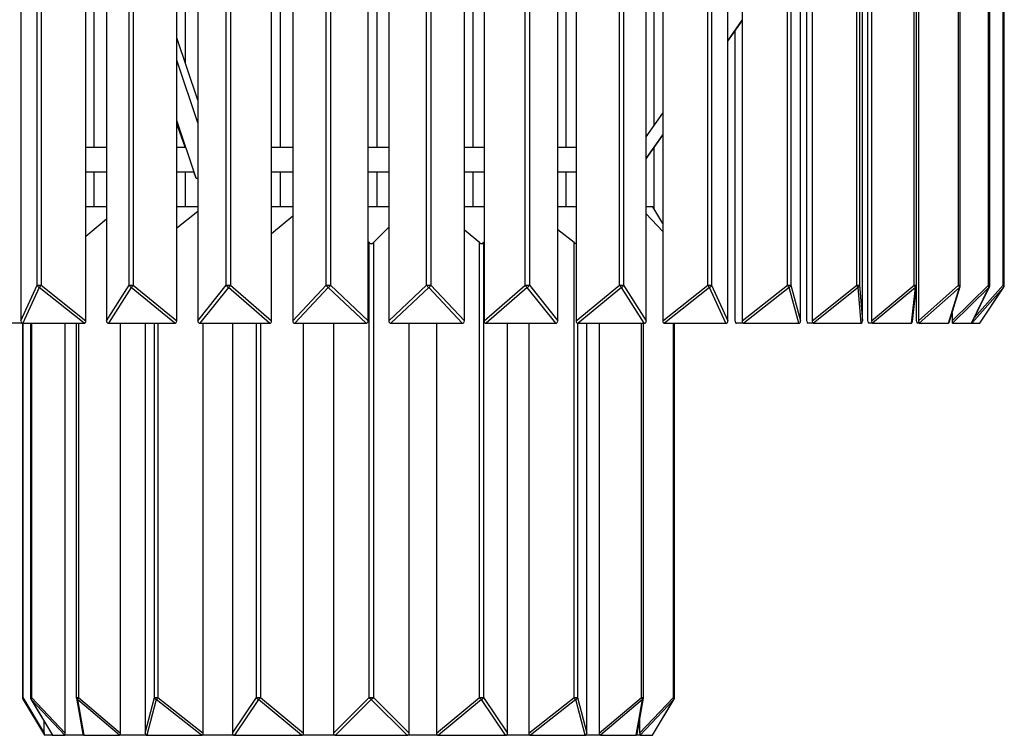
# Model space of a CAD drawing. Header units: millimetres. Extents: x 585 to 928, y 255 to 720.
# Tile 6 of 9: x 853 to 909, y 255 to 296. Entities that reach past the tile are written whole.
import ezdxf

# ---------------------------------------------------------------- set-up
doc = ezdxf.new("R2010")
doc.units = ezdxf.units.MM

msp = doc.modelspace()

# ---------------------------------------------------------------- linework, layer by layer
at = {"color": 7, "linetype": 'Continuous', "lineweight": 25}
for p, q in [((857.102, 278.732), (857.102, 308.609)), ((862.255, 278.732), (862.255, 308.609)), ((867.637, 278.732), (867.637, 308.609)), ((868.144, 288.609), (868.144, 308.609)), ((873.121, 278.732), (873.121, 308.609)), ((873.632, 288.609), (873.632, 308.609)), ((878.579, 278.732), (878.579, 308.609)), ((879.081, 288.609), (879.081, 308.609)), ((883.883, 278.732), (883.883, 308.609)), ((884.364, 288.609), (884.364, 308.609)), ((884.92, 308.609), (884.92, 278.732)), ((889.357, 289.839), (889.357, 308.609)), ((889.841, 308.609), (889.841, 278.732)), ((894.345, 308.609), (894.345, 278.732)), ((904.353, 308.609), (904.353, 278.732)), ((904.117, 280.759), (904.117, 306.582)), ((904.252, 280.759), (904.252, 306.569)), ((908.326, 280.759), (908.326, 306.582)), ((908.406, 280.759), (908.406, 306.537)), ((853.406, 305.209), (853.406, 278.732)), ((858.267, 305.209), (858.267, 278.732)), ((862.748, 293.353), (862.748, 305.3)), ((863.45, 305.209), (863.45, 278.732)), ((868.834, 305.209), (868.834, 278.732)), ((874.292, 305.209), (874.292, 278.732)), ((879.696, 305.209), (879.696, 278.732)), ((888.908, 278.732), (888.908, 305.209)), ((893.538, 278.732), (893.538, 305.209)), ((897.662, 278.732), (897.662, 305.209)), ((898.324, 305.209), (898.324, 278.732)), ((901.185, 278.732), (901.185, 305.209)), ((901.479, 278.732), (901.479, 305.209)), ((901.686, 305.209), (901.686, 278.732)), ((906.734, 280.759), (906.734, 305.209)), ((909.23, 280.759), (909.23, 305.209)), ((857.568, 288.609), (857.568, 303.053)), ((898.016, 278.732), (898.016, 301.082)), ((893.538, 294.643), (894.345, 295.807)), ((893.538, 294.62), (894.345, 295.784)), ((893.944, 278.732), (893.944, 295.206)), ((863.45, 291.263), (862.255, 294.817)), ((863.45, 289.991), (862.255, 293.545)), ((863.357, 286.839), (862.255, 290.117)), ((888.908, 289.192), (889.841, 290.538)), ((862.723, 288.609), (862.255, 289.918)), ((888.908, 287.963), (889.841, 289.31)), ((888.908, 287.94), (889.841, 289.287)), ((857.102, 288.609), (858.267, 288.609)), ((862.255, 288.609), (862.748, 288.609)), ((867.637, 288.609), (868.834, 288.609)), ((873.121, 288.609), (874.292, 288.609)), ((878.579, 288.609), (879.696, 288.609)), ((883.883, 288.609), (884.92, 288.609)), ((889.357, 285.076), (889.357, 288.588)), ((857.102, 287.209), (858.267, 287.209)), ((857.568, 285.209), (857.568, 287.209)), ((862.255, 287.209), (863.222, 287.209)), ((862.748, 285.209), (862.748, 287.209)), ((863.36, 286.821), (863.222, 287.209)), ((863.357, 286.839), (863.45, 286.838)), ((863.36, 286.821), (863.373, 286.839)), ((863.45, 286.823), (863.36, 286.821)), ((867.637, 287.209), (868.834, 287.209)), ((868.144, 285.209), (868.144, 287.209)), ((873.121, 287.209), (874.292, 287.209)), ((873.632, 285.209), (873.632, 287.209)), ((878.579, 287.209), (879.696, 287.209)), ((879.081, 285.209), (879.081, 287.209)), ((883.883, 287.209), (884.92, 287.209)), ((884.364, 285.209), (884.364, 287.209)), ((858.267, 285.209), (857.102, 285.209)), ((863.45, 285.209), (862.255, 285.209)), ((868.834, 285.209), (867.637, 285.209)), ((874.292, 285.209), (873.121, 285.209)), ((879.696, 285.209), (878.579, 285.209)), ((884.92, 285.209), (883.883, 285.209)), ((889.278, 285.209), (888.908, 285.209)), ((889.841, 284.263), (889.278, 285.209)), ((857.102, 283.544), (858.267, 284.534)), ((862.255, 284.024), (863.45, 284.966)), ((867.637, 283.707), (868.834, 284.699)), ((889.841, 283.819), (888.908, 284.809)), ((873.422, 283.182), (874.292, 284.052)), ((879.438, 283.182), (878.579, 283.893)), ((884.804, 283.182), (883.883, 283.908)), ((873.176, 283.182), (873.121, 283.236)), ((873.176, 257.359), (873.176, 283.182)), ((873.422, 283.182), (873.422, 257.359)), ((879.438, 257.359), (879.438, 283.182)), ((879.67, 283.182), (879.696, 283.221)), ((879.67, 283.182), (879.67, 257.359)), ((884.804, 257.359), (884.804, 283.182)), ((853.406, 278.732), (854.339, 280.759)), ((854.445, 280.635), (853.512, 278.609)), ((854.339, 280.759), (854.551, 280.759)), ((856.996, 278.609), (854.445, 280.635)), ((854.551, 280.759), (857.102, 278.732)), ((858.267, 278.732), (859.555, 280.759)), ((859.669, 280.635), (858.381, 278.609)), ((859.555, 280.759), (859.783, 280.759)), ((862.141, 278.609), (859.669, 280.635)), ((859.783, 280.759), (862.255, 278.732)), ((863.45, 278.732), (865.063, 280.759)), ((865.183, 280.635), (863.57, 278.609)), ((865.063, 280.759), (865.303, 280.759)), ((867.517, 278.609), (865.183, 280.635)), ((865.303, 280.759), (867.637, 278.732)), ((868.834, 278.732), (870.734, 280.759)), ((870.856, 280.635), (868.957, 278.609)), ((870.734, 280.759), (870.979, 280.759)), ((872.999, 278.609), (870.856, 280.635)), ((870.979, 280.759), (873.121, 278.732)), ((874.292, 278.732), (876.434, 280.759)), ((876.557, 280.635), (874.415, 278.609)), ((876.434, 280.759), (876.68, 280.759)), ((878.457, 278.609), (876.557, 280.635)), ((876.68, 280.759), (878.579, 278.732)), ((879.696, 278.732), (882.031, 280.759)), ((882.151, 280.635), (879.816, 278.609)), ((882.031, 280.759), (882.27, 280.759)), ((883.763, 278.609), (882.151, 280.635)), ((882.27, 280.759), (883.883, 278.732)), ((884.92, 278.732), (887.392, 280.759)), ((887.506, 280.635), (885.034, 278.609)), ((887.392, 280.759), (887.621, 280.759)), ((888.794, 278.609), (887.506, 280.635)), ((887.621, 280.759), (888.908, 278.732)), ((889.841, 278.732), (892.393, 280.759)), ((892.499, 280.635), (889.947, 278.609)), ((892.393, 280.759), (892.605, 280.759)), ((893.432, 278.609), (892.499, 280.635)), ((892.605, 280.759), (893.538, 278.732)), ((894.345, 278.732), (896.916, 280.759)), ((897.011, 280.635), (894.44, 278.609)), ((896.916, 280.759), (897.106, 280.759)), ((897.567, 278.609), (897.011, 280.635)), ((897.106, 280.759), (897.662, 278.732)), ((898.324, 278.732), (900.855, 280.759)), ((900.937, 280.635), (898.406, 278.609)), ((900.855, 280.759), (901.019, 280.759)), ((901.103, 278.609), (900.937, 280.635)), ((901.019, 280.759), (901.185, 278.732)), ((901.686, 278.732), (904.117, 280.759)), ((904.184, 280.635), (901.753, 278.609)), ((903.957, 278.609), (904.184, 280.635)), ((904.022, 278.698), (904.251, 280.736)), ((904.25, 278.732), (904.25, 280.732)), ((904.353, 278.732), (906.627, 280.759)), ((906.678, 280.635), (904.404, 278.609)), ((906.062, 278.609), (906.678, 280.635)), ((906.103, 278.652), (906.725, 280.7)), ((906.262, 278.732), (908.326, 280.759)), ((908.358, 280.635), (906.294, 278.609)), ((907.368, 278.609), (908.358, 280.635)), ((909.187, 280.635), (907.381, 278.609)), ((907.386, 278.624), (908.386, 280.671)), ((907.846, 278.609), (909.187, 280.635)), ((907.85, 278.611), (909.197, 280.648)), ((906.262, 279.175), (906.262, 278.732)), ((853.497, 278.609), (852.837, 278.609)), ((853.497, 278.609), (853.497, 257.359)), ((853.512, 278.609), (856.996, 278.609)), ((853.947, 278.609), (853.947, 257.359)), ((855.925, 255.332), (855.925, 278.609)), ((856.551, 278.609), (856.551, 257.359)), ((858.381, 278.609), (862.141, 278.609)), ((859.061, 255.332), (859.061, 278.609)), ((860.464, 278.609), (860.464, 255.332)), ((863.57, 278.609), (867.517, 278.609)), ((863.758, 255.332), (863.758, 278.609)), ((865.409, 278.609), (865.409, 255.332)), ((868.957, 278.609), (872.999, 278.609)), ((869.449, 255.332), (869.449, 278.609)), ((871.149, 278.609), (871.149, 255.332)), ((874.415, 278.609), (878.457, 278.609)), ((875.449, 255.332), (875.449, 278.609)), ((876.992, 278.609), (876.992, 255.332)), ((879.816, 278.609), (883.763, 278.609)), ((881.033, 255.332), (881.033, 278.609)), ((882.234, 278.609), (882.234, 255.332)), ((885.034, 278.609), (888.794, 278.609)), ((885.528, 255.332), (885.528, 278.609)), ((886.241, 278.609), (886.241, 255.332)), ((888.751, 257.359), (888.751, 278.609)), ((889.947, 278.609), (893.432, 278.609)), ((890.509, 257.359), (890.509, 278.609)), ((894.44, 278.609), (894.032, 278.609)), ((894.44, 278.609), (897.567, 278.609)), ((898.406, 278.609), (898.091, 278.609)), ((898.406, 278.609), (901.103, 278.609)), ((901.753, 278.609), (901.537, 278.609)), ((901.753, 278.609), (903.957, 278.609)), ((904.404, 278.609), (904.292, 278.609)), ((904.404, 278.609), (906.062, 278.609)), ((906.294, 278.609), (906.29, 278.609)), ((906.294, 278.609), (907.368, 278.609)), ((907.381, 278.609), (907.846, 278.609)), ((853.52, 257.359), (854.728, 255.332)), ((853.525, 257.256), (854.742, 255.214)), ((853.975, 257.256), (855.192, 255.214)), ((855.903, 255.209), (853.992, 257.235)), ((853.992, 257.235), (855.199, 255.209)), ((854.013, 257.359), (855.925, 255.332)), ((856.554, 257.324), (856.915, 255.28)), ((858.999, 255.209), (856.614, 257.235)), ((856.614, 257.235), (856.972, 255.209)), ((856.676, 257.359), (859.061, 255.332)), ((860.464, 255.332), (860.998, 257.359)), ((861.093, 257.235), (860.558, 255.209)), ((860.998, 257.359), (861.187, 257.359)), ((863.663, 255.209), (861.093, 257.235)), ((861.187, 257.359), (863.758, 255.332)), ((865.409, 255.332), (866.772, 257.359)), ((866.887, 257.235), (865.524, 255.209)), ((866.772, 257.359), (867.003, 257.359)), ((869.334, 255.209), (866.887, 257.235)), ((867.003, 257.359), (869.449, 255.332)), ((871.149, 255.332), (873.176, 257.359)), ((873.299, 257.235), (871.272, 255.209)), ((873.176, 257.359), (873.422, 257.359)), ((875.326, 255.209), (873.299, 257.235)), ((873.422, 257.359), (875.449, 255.332)), ((876.992, 255.332), (879.438, 257.359)), ((879.554, 257.235), (877.108, 255.209)), ((879.438, 257.359), (879.67, 257.359)), ((880.917, 255.209), (879.554, 257.235)), ((879.67, 257.359), (881.033, 255.332)), ((882.234, 255.332), (884.804, 257.359)), ((884.899, 257.235), (882.328, 255.209)), ((884.804, 257.359), (884.993, 257.359)), ((885.433, 255.209), (884.899, 257.235)), ((884.993, 257.359), (885.528, 255.332)), ((886.241, 255.332), (888.626, 257.359)), ((888.688, 257.235), (886.303, 255.209)), ((888.33, 255.209), (888.688, 257.235)), ((888.387, 255.28), (888.748, 257.324)), ((888.531, 255.332), (890.443, 257.359)), ((890.464, 257.235), (888.553, 255.209)), ((889.257, 255.209), (890.464, 257.235)), ((889.264, 255.214), (890.481, 257.256)), ((854.728, 255.332), (854.728, 255.993)), ((888.531, 256.097), (888.531, 255.332)), ((855.199, 255.209), (854.749, 255.209)), ((855.199, 255.209), (855.903, 255.209)), ((856.972, 255.209), (855.903, 255.209)), ((856.972, 255.209), (858.999, 255.209)), ((860.558, 255.209), (858.999, 255.209)), ((860.558, 255.209), (863.663, 255.209)), ((865.524, 255.209), (863.663, 255.209)), ((865.524, 255.209), (869.334, 255.209)), ((871.272, 255.209), (869.334, 255.209)), ((871.272, 255.209), (875.326, 255.209)), ((877.108, 255.209), (875.326, 255.209)), ((877.108, 255.209), (880.917, 255.209)), ((882.328, 255.209), (880.917, 255.209)), ((882.328, 255.209), (885.433, 255.209)), ((886.303, 255.209), (885.433, 255.209)), ((886.303, 255.209), (888.33, 255.209)), ((888.553, 255.209), (888.33, 255.209)), ((888.553, 255.209), (889.257, 255.209))]:
    msp.add_line(p, q, dxfattribs=at)
at = {"color": 8, "linetype": 'Continuous', "lineweight": 25}
for p, q in [((854.339, 280.759), (854.339, 305.209)), ((854.551, 305.209), (854.551, 280.759)), ((859.555, 280.759), (859.555, 305.209)), ((859.783, 305.209), (859.783, 280.759)), ((865.063, 280.759), (865.063, 305.209)), ((865.303, 305.209), (865.303, 280.759)), ((870.734, 280.759), (870.734, 305.209)), ((870.979, 305.209), (870.979, 280.759)), ((876.434, 280.759), (876.434, 305.209)), ((876.68, 305.209), (876.68, 280.759)), ((882.031, 280.759), (882.031, 305.209)), ((882.27, 305.209), (882.27, 280.759)), ((887.392, 280.759), (887.392, 305.209)), ((887.621, 305.209), (887.621, 280.759)), ((892.393, 280.759), (892.393, 305.209)), ((892.605, 305.209), (892.605, 280.759)), ((896.916, 280.759), (896.916, 305.209)), ((897.106, 305.209), (897.106, 280.759)), ((900.855, 280.759), (900.855, 305.209)), ((901.019, 305.209), (901.019, 280.759)), ((906.627, 280.759), (906.627, 305.209)), ((909.173, 280.759), (909.173, 305.209)), ((904.117, 280.759), (904.252, 280.759)), ((906.627, 280.759), (906.734, 280.759)), ((907.526, 278.91), (909.173, 280.759)), ((908.326, 280.759), (908.406, 280.759)), ((909.173, 280.759), (909.23, 280.759)), ((853.52, 278.609), (853.52, 257.359)), ((854.013, 278.609), (854.013, 257.359)), ((856.676, 278.609), (856.676, 257.359)), ((860.998, 257.359), (860.998, 278.609)), ((861.187, 278.609), (861.187, 257.359)), ((866.772, 257.359), (866.772, 278.609)), ((867.003, 278.609), (867.003, 257.359)), ((884.993, 278.615), (884.993, 257.359)), ((888.626, 257.359), (888.626, 278.609)), ((890.443, 257.359), (890.443, 278.609)), ((853.497, 257.359), (853.52, 257.359)), ((853.947, 257.359), (854.013, 257.359)), ((856.551, 257.359), (856.676, 257.359)), ((888.626, 257.359), (888.751, 257.359)), ((890.443, 257.359), (890.509, 257.359))]:
    msp.add_line(p, q, dxfattribs=at)
at = {"color": 8, "linetype": 'Continuous', "lineweight": 25, "flags": 128}
for points in [[(909.187, 280.635), (909.196, 280.647), (909.197, 280.648)], [(853.975, 257.256), (853.981, 257.247), (853.992, 257.235)], [(890.464, 257.235), (890.475, 257.247), (890.481, 257.256)]]:
    msp.add_lwpolyline(points, dxfattribs=at)
at = {"color": 7, "linetype": 'Continuous', "lineweight": 25}
for centre, radius, start, end in [((854.545, 280.828), 0.217, 198.7434, 242.6193), ((853.341, 281.691), 1.528, 316.2726, 322.3647), ((859.79, 280.862), 0.256, 203.728, 241.964), ((859.159, 281.223), 0.778, 310.9604, 323.3476), ((865.331, 280.9), 0.303, 207.761, 240.7118), ((864.852, 281.078), 0.552, 306.8135, 324.7137), ((871.043, 280.944), 0.36, 210.9541, 238.8776), ((870.615, 280.999), 0.436, 303.5926, 326.5757), ((876.798, 280.999), 0.436, 213.4243, 236.4074), ((876.371, 280.944), 0.36, 301.1224, 329.0459), ((882.481, 281.078), 0.552, 215.2863, 233.1865), ((882.002, 280.9), 0.303, 299.2882, 332.239), ((888.017, 281.223), 0.778, 216.6524, 229.0396), ((887.386, 280.862), 0.256, 298.036, 336.272), ((893.603, 281.691), 1.528, 217.6353, 223.7274), ((892.399, 280.828), 0.217, 297.3807, 341.2566), ((891.896, 276.788), 6.401, 36.9537, 38.3459), ((896.926, 280.799), 0.185, 297.4241, 347.2763), ((900.224, 280.25), 0.811, 28.4027, 38.871), ((900.862, 280.774), 0.158, 298.383, 354.3433), ((903.824, 280.52), 0.378, 17.8501, 39.204), ((904.052, 280.759), 0.2, 353.5972, 0), ((906.45, 280.614), 0.229, 5.378, 39.1179), ((906.534, 280.759), 0.2, 343.0982, 0), ((908.199, 280.659), 0.162, 351.6195, 38.0629), ((908.206, 280.759), 0.2, 333.9702, 0), ((909.068, 280.684), 0.129, 337.7781, 35.3065), ((909.03, 280.759), 0.2, 326.5175, 0), ((853.697, 257.359), 0.2, 180, 210.7851), ((854.147, 257.359), 0.2, 180, 210.7851), ((854.125, 257.276), 0.139, 143.3777, 196.9202), ((856.751, 257.359), 0.2, 180, 190.0159), ((856.919, 257.16), 0.314, 140.7578, 166.1121), ((861.177, 257.398), 0.183, 192.3581, 242.5493), ((864.95, 254.378), 4.801, 141.6206, 143.4719), ((867.013, 257.47), 0.266, 204.7028, 241.7356), ((866.431, 257.78), 0.71, 309.9476, 323.614), ((873.51, 257.57), 0.395, 212.2723, 237.7277), ((873.088, 257.57), 0.395, 302.2723, 327.7277), ((880.01, 257.78), 0.71, 216.386, 230.0524), ((879.428, 257.47), 0.266, 298.2644, 335.2972), ((881.041, 254.378), 4.801, 36.5281, 38.3794), ((884.814, 257.398), 0.183, 297.4507, 347.6419), ((888.383, 257.16), 0.314, 13.8879, 39.2422), ((888.551, 257.359), 0.2, 349.9841, 0), ((890.332, 257.276), 0.139, 343.0798, 36.6223), ((890.309, 257.359), 0.2, 329.2149, 0)]:
    msp.add_arc(centre, radius, start, end, dxfattribs=at)
at = {"color": 8, "linetype": 'Continuous', "lineweight": 25}
for centre, radius, start, end in [((904.113, 280.755), 0.139, 300.8932, 352.3208), ((906.606, 280.738), 0.125, 305.092, 342.5242), ((908.288, 280.719), 0.109, 309.9698, 333.7994), ((853.63, 257.312), 0.119, 157.1001, 208.2369), ((856.688, 257.35), 0.136, 191.2765, 237.4981), ((888.617, 257.349), 0.134, 302.059, 349.1663)]:
    msp.add_arc(centre, radius, start, end, dxfattribs=at)
at = {"color": 7, "linetype": 'Continuous', "lineweight": 25}
for centre, major_axis, ratio, start_param, end_param in [((873.299, 283.383), (0, 0.256), 0.781286, 2.478368, 3.804818), ((879.5, 283.383), (-0.124, 0.243), 0.646341, 2.160814, 3.487264), ((884.797, 283.383), (-0.168, 0.245), 0.445358, 2.182385, 2.809822), ((853.685, 278.933), (0.239, 0.304), 0.474842, 2.597504, 3.498333), ((856.823, 278.933), (-0.239, 0.304), 0.474842, 2.784853, 3.685681), ((858.568, 278.933), (0.265, 0.299), 0.481373, 2.643909, 3.544737), ((861.954, 278.933), (-0.265, 0.299), 0.481373, 2.738448, 3.639276), ((863.767, 278.933), (0.282, 0.295), 0.483289, 2.674364, 3.575193), ((867.321, 278.933), (-0.282, 0.295), 0.483289, 2.707993, 3.608821), ((869.158, 278.933), (0.291, 0.293), 0.483563, 2.689324, 3.590152), ((872.797, 278.933), (-0.291, 0.293), 0.483563, 2.693033, 3.593861), ((874.616, 278.933), (0.291, 0.293), 0.483563, 2.689324, 3.590152), ((878.255, 278.933), (-0.291, 0.293), 0.483563, 2.693033, 3.593861), ((880.013, 278.933), (0.282, 0.295), 0.483289, 2.674364, 3.575193), ((883.567, 278.933), (-0.282, 0.295), 0.483289, 2.707993, 3.608821), ((885.222, 278.933), (0.265, 0.299), 0.481373, 2.643909, 3.544737), ((888.607, 278.933), (-0.265, 0.299), 0.481373, 2.738448, 3.639276), ((890.121, 278.933), (0.239, 0.304), 0.474842, 2.597504, 3.498333), ((893.258, 278.933), (-0.239, 0.304), 0.474842, 2.784853, 3.685681), ((894.178, 278.933), (0.188, 0.314), 0.445582, 2.501119, 3.401948), ((894.595, 278.933), (0.206, 0.311), 0.458937, 2.536178, 3.437006), ((897.411, 278.933), (-0.206, 0.311), 0.458937, 2.846179, 3.747007), ((898.213, 278.933), (0.149, 0.319), 0.404273, 2.426955, 3.327784), ((898.54, 278.933), (0.168, 0.317), 0.427583, 2.464313, 3.365141), ((900.969, 278.933), (-0.168, 0.317), 0.427583, 2.918044, 3.818872), ((901.634, 278.933), (0.11, 0.323), 0.340154, 2.355887, 3.256715), ((901.863, 278.933), (0.129, 0.321), 0.375192, 2.390375, 3.291203), ((903.847, 278.933), (-0.129, 0.321), 0.375192, 2.991982, 3.892811), ((904.36, 278.933), (0.073, 0.324), 0.253004, 2.297623, 3.198451), ((904.486, 278.933), (0.091, 0.324), 0.299284, 2.32466, 3.225488), ((905.979, 278.933), (-0.091, 0.324), 0.299284, 3.057697, 3.579354), ((906.348, 278.933), (0.056, 0.325), 0.201995, 2.275443, 3.176271), ((906.328, 278.933), (0.039, 0.325), 0.147134, 2.882779, 3.159376), ((907.315, 278.933), (-0.056, 0.325), 0.201995, 3.106914, 3.414906), ((854.784, 255.533), (0.036, 0.325), 0.134519, 2.255539, 3.156367), ((855.234, 255.533), (0.036, 0.325), 0.134519, 2.965275, 3.156367), ((855.868, 255.533), (-0.036, 0.325), 0.134519, 3.126818, 4.027646), ((857.073, 255.533), (0.116, 0.322), 0.352494, 2.590356, 3.267902), ((858.898, 255.533), (-0.116, 0.322), 0.352494, 3.015283, 3.916111), ((860.713, 255.533), (0.204, 0.311), 0.457659, 2.532401, 3.433229), ((863.509, 255.533), (-0.204, 0.311), 0.457659, 2.849956, 3.750784), ((865.714, 255.533), (0.269, 0.298), 0.482065, 2.65205, 3.552878), ((869.144, 255.533), (-0.269, 0.298), 0.482065, 2.730307, 3.631135), ((871.474, 255.533), (-0.292, -0.292), 0.483566, 5.832771, 6.733599), ((875.124, 255.533), (0.292, -0.292), 0.483566, 5.832771, 6.733599), ((877.297, 255.533), (0.269, 0.298), 0.482065, 2.65205, 3.552878), ((880.728, 255.533), (-0.269, 0.298), 0.482065, 2.730307, 3.631135), ((882.483, 255.533), (0.204, 0.311), 0.457659, 2.532401, 3.433229), ((885.279, 255.533), (-0.204, 0.311), 0.457659, 2.849956, 3.750784), ((886.404, 255.533), (0.116, 0.322), 0.352494, 2.367074, 3.267902), ((888.229, 255.533), (-0.116, 0.322), 0.352494, 3.015283, 3.692829), ((888.588, 255.533), (0.036, 0.325), 0.134519, 2.255539, 3.156367), ((889.222, 255.533), (-0.036, 0.325), 0.134519, 3.126818, 3.31791)]:
    msp.add_ellipse(centre, major_axis=major_axis, ratio=ratio, start_param=start_param, end_param=end_param, dxfattribs=at)

doc.saveas('drawing.dxf')
